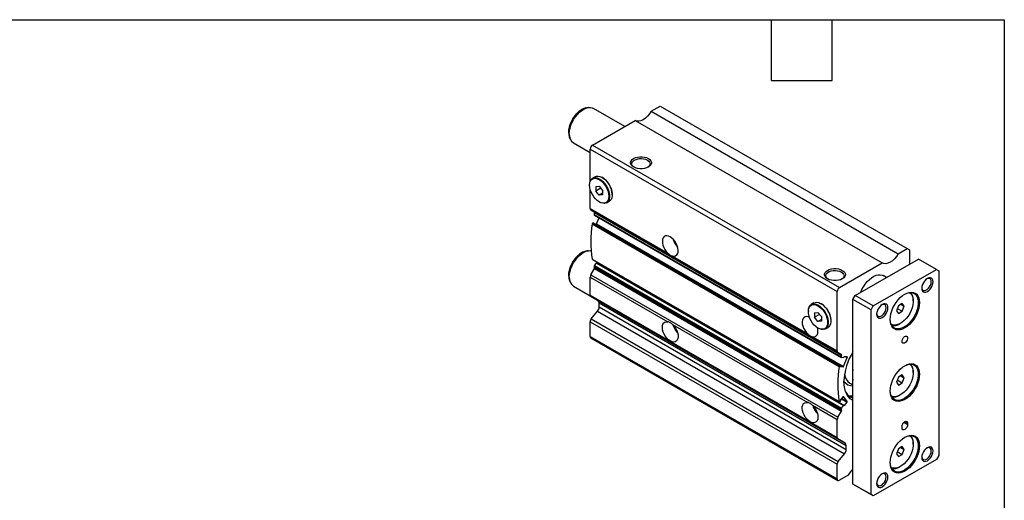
# Model space of a CAD drawing. Header units: millimetres. Extents: x 32 to 1365, y 32 to 1048.
# Tile 5 of 5: x 748 to 1365, y 746 to 1048. Entities that reach past the tile are written whole.
import ezdxf

# ---------------------------------------------------------------- set-up
doc = ezdxf.new("R2010")
doc.units = ezdxf.units.MM
doc.header["$LTSCALE"] = 5
doc.linetypes.add('SLD-Solid', pattern=[0])
doc.layers.add('TEXT', color=140, linetype='SLD-Solid', lineweight=25)

msp = doc.modelspace()

# ---------------------------------------------------------------- linework, layer by layer
for p, q in [((1102.941, 992.38), (1103.447, 992.471)), ((1104.513, 992.616), (1103.447, 992.471)), ((1127.294, 980.723), (1107.609, 992.086)), ((1143.886, 990.301), (1149.443, 993.509)), ((1143.886, 990.301), (1298.742, 900.904)), ((1149.443, 993.509), (1304.3, 904.113)), ((1107.017, 969.017), (1133.787, 984.471)), ((1133.787, 984.471), (1288.644, 895.074)), ((1092.696, 973.847), (1092.642, 973.985)), ((1092.696, 973.847), (1093.103, 972.852)), ((1095.11, 970.435), (1105.603, 964.378)), ((1105.603, 966.567), (1260.459, 877.171)), ((1105.603, 946.457), (1105.603, 966.567)), ((1107.017, 969.017), (1261.873, 879.62)), ((1108.744, 949.206), (1107.047, 948.226)), ((1113.382, 948.645), (1113.17, 948.767)), ((1105.214, 944.174), (1105.214, 943.929)), ((1105.603, 929.275), (1105.603, 941.241)), ((1109.138, 943.078), (1111.259, 943.268)), ((1109.138, 943.078), (1109.138, 940.249)), ((1112.244, 942.043), (1109.138, 940.249)), ((1111.259, 937.611), (1109.138, 940.249)), ((1111.259, 943.268), (1113.381, 940.629)), ((1113.381, 938.835), (1111.259, 937.611)), ((1113.381, 940.629), (1113.381, 937.8)), ((1111.258, 933.458), (1111.471, 933.336)), ((1113.381, 937.8), (1111.259, 937.611)), ((1115.896, 932.897), (1117.593, 933.877)), ((1119.427, 937.929), (1119.427, 938.174)), ((1105.603, 929.275), (1154.309, 901.157)), ((1106.017, 928.359), (1260.873, 838.962)), ((1108.267, 927.06), (1106.017, 928.359)), ((1108.267, 927.06), (1263.124, 837.663)), ((1108.353, 926.693), (1263.21, 837.296)), ((1107.439, 920.176), (1262.296, 830.779)), ((1107.439, 920.176), (1107.596, 920.162)), ((1107.596, 920.162), (1262.453, 830.765)), ((1262.497, 830.751), (1107.64, 920.148)), ((1108.077, 925.529), (1262.933, 836.132)), ((1108.165, 925.171), (1263.021, 835.775)), ((1109.673, 919.552), (1111.178, 923.432)), ((1106.916, 919.602), (1261.773, 830.205)), ((1109.069, 919.323), (1109.383, 919.295)), ((1109.383, 919.295), (1264.239, 829.898)), ((1109.673, 919.552), (1264.529, 830.155)), ((1102.941, 902.561), (1103.447, 902.651)), ((1104.513, 902.797), (1103.447, 902.651)), ((1298.742, 900.904), (1304.3, 904.113)), ((1304.3, 904.113), (1305.714, 903.296)), ((1305.714, 903.296), (1305.714, 894.315)), ((1106.916, 897.468), (1261.773, 808.072)), ((1107.013, 897.317), (1261.869, 807.92)), ((1264.601, 805.714), (1109.745, 895.111)), ((1110.121, 895.082), (1110.363, 895.383)), ((1157.306, 899.427), (1241.99, 850.54)), ((1271.773, 874.722), (1311.371, 897.581)), ((1322.684, 891.05), (1311.371, 897.581)), ((1106.017, 887.672), (1108.267, 891.57)), ((1108.077, 892.881), (1262.933, 803.484)), ((1108.238, 893.447), (1109.489, 895.002)), ((1108.238, 893.447), (1263.094, 804.051)), ((1108.267, 891.57), (1263.124, 802.174)), ((1108.353, 892.036), (1263.21, 802.639)), ((1109.489, 895.002), (1264.345, 805.606)), ((1110.121, 895.082), (1264.977, 805.686)), ((1261.873, 879.62), (1288.644, 895.074)), ((1283.086, 868.19), (1322.684, 891.05)), ((1322.684, 891.05), (1324.099, 890.233)), ((1324.099, 890.233), (1324.099, 774.284)), ((1092.696, 884.028), (1092.642, 884.166)), ((1092.696, 884.028), (1093.103, 883.032)), ((1105.603, 886.278), (1154.309, 858.161)), ((1105.603, 874.975), (1105.603, 886.278)), ((1106.017, 887.672), (1260.873, 798.276)), ((1291.343, 886.019), (1289.336, 887.178)), ((1095.11, 880.615), (1105.668, 874.521)), ((1260.459, 839.878), (1260.459, 877.171)), ((1105.603, 874.975), (1260.459, 785.578)), ((1106.017, 874.059), (1260.873, 784.662)), ((1110.638, 871.39), (1106.017, 874.059)), ((1110.638, 871.39), (1265.495, 781.994)), ((1270.358, 872.272), (1271.773, 874.722)), ((1281.672, 865.741), (1270.358, 872.272)), ((1270.358, 756.323), (1270.358, 872.272)), ((1283.086, 868.19), (1271.773, 874.722)), ((1308.189, 871.25), (1308.189, 871.658)), ((1106.31, 859.975), (1110.199, 864.813)), ((1110.199, 864.813), (1265.055, 775.416)), ((1111.259, 870.017), (1266.116, 780.62)), ((1111.259, 867.547), (1111.259, 870.017)), ((1111.259, 867.547), (1266.116, 778.15)), ((1242.392, 864.983), (1242.392, 864.738)), ((1245.923, 870.014), (1244.226, 869.035)), ((1250.56, 869.453), (1250.348, 869.575)), ((1281.672, 865.741), (1283.086, 868.19)), ((1281.672, 749.792), (1281.672, 865.741)), ((1298.832, 868.298), (1297.607, 865.141)), ((1297.607, 865.141), (1298.832, 863.399)), ((1298.176, 866.606), (1301.282, 864.813)), ((1301.282, 869.712), (1298.832, 868.298)), ((1298.832, 863.399), (1301.282, 864.813)), ((1300.385, 869.194), (1302.506, 867.969)), ((1302.506, 867.969), (1301.282, 869.712)), ((1301.282, 864.813), (1302.506, 867.969)), ((1105.603, 858.153), (1260.459, 768.756)), ((1105.603, 848.986), (1105.603, 858.153)), ((1106.31, 859.975), (1261.166, 770.579)), ((1246.317, 863.886), (1248.438, 864.076)), ((1246.317, 863.886), (1246.317, 861.058)), ((1249.423, 862.851), (1246.317, 861.058)), ((1248.438, 858.419), (1246.317, 861.058)), ((1248.438, 864.076), (1250.559, 861.437)), ((1250.559, 859.644), (1248.438, 858.419)), ((1250.559, 858.609), (1248.438, 858.419)), ((1250.559, 861.437), (1250.559, 858.609)), ((1256.605, 858.737), (1256.605, 858.982)), ((1157.306, 856.431), (1241.99, 807.543)), ((1248.437, 854.267), (1248.649, 854.144)), ((1253.075, 853.705), (1254.772, 854.685)), ((1299.705, 856.962), (1300.058, 857.166)), ((1105.603, 848.986), (1260.459, 759.589)), ((1106.017, 848.07), (1260.873, 758.673)), ((1244.987, 848.81), (1260.459, 839.878)), ((1263.124, 837.663), (1260.873, 838.962)), ((1264.345, 835.641), (1263.094, 835.752)), ((1264.529, 830.155), (1266.739, 835.85)), ((1264.687, 836.034), (1264.635, 835.898)), ((1266.661, 836.14), (1264.977, 836.291)), ((1266.159, 836.185), (1266.739, 835.85)), ((1262.296, 830.779), (1262.453, 830.765)), ((1262.531, 830.475), (1262.478, 830.339)), ((1262.478, 830.094), (1262.555, 830.049)), ((1262.555, 830.049), (1264.239, 829.898)), ((1298.832, 823.388), (1297.607, 820.231)), ((1298.176, 821.696), (1301.282, 819.903)), ((1301.282, 824.802), (1298.832, 823.388)), ((1300.385, 824.284), (1302.506, 823.06)), ((1302.506, 823.06), (1301.282, 824.802)), ((1301.282, 819.903), (1302.506, 823.06)), ((1308.189, 826.34), (1308.189, 826.748)), ((1268.503, 819.654), (1270.358, 818.583)), ((1297.607, 820.231), (1298.832, 818.489)), ((1298.832, 818.489), (1301.282, 819.903)), ((1262.478, 808.752), (1262.531, 808.676)), ((1264.239, 811.226), (1262.555, 809.131)), ((1263.115, 809.827), (1266.661, 807.78)), ((1263.348, 810.117), (1266.739, 808.16)), ((1264.451, 811.348), (1264.529, 811.303)), ((1266.739, 808.16), (1264.529, 811.303)), ((1299.705, 812.052), (1300.058, 812.256)), ((1244.987, 805.814), (1260.459, 796.882)), ((1262.453, 808.297), (1262.296, 808.102)), ((1263.094, 804.051), (1264.345, 805.606)), ((1264.635, 805.683), (1264.687, 805.608)), ((1264.977, 805.686), (1266.661, 807.78)), ((1260.459, 785.578), (1260.459, 796.882)), ((1260.873, 798.276), (1263.124, 802.174)), ((1301.118, 791.638), (1301.118, 792.455)), ((1301.484, 793.911), (1301.458, 793.855)), ((1302.284, 795.047), (1304.653, 793.679)), ((1302.885, 795.516), (1304.653, 794.496)), ((1304.653, 794.496), (1304.653, 793.679)), ((1265.495, 781.994), (1260.873, 784.662)), ((1266.116, 778.15), (1266.116, 780.62)), ((1298.832, 778.478), (1297.607, 775.322)), ((1301.282, 779.892), (1298.832, 778.478)), ((1300.385, 779.375), (1302.506, 778.15)), ((1302.506, 778.15), (1301.282, 779.892)), ((1301.282, 774.993), (1302.506, 778.15)), ((1308.189, 781.43), (1308.189, 781.838)), ((1261.166, 770.579), (1265.055, 775.416)), ((1322.684, 771.835), (1283.086, 748.975)), ((1297.607, 775.322), (1298.832, 773.579)), ((1298.176, 776.786), (1301.282, 774.993)), ((1298.832, 773.579), (1301.282, 774.993)), ((1324.099, 774.284), (1322.684, 771.835)), ((1260.459, 759.589), (1260.459, 768.756)), ((1299.705, 767.142), (1300.058, 767.346)), ((1267.43, 761.98), (1261.873, 758.772)), ((1281.672, 749.792), (1270.358, 756.323)), ((1271.773, 755.507), (1270.358, 756.323)), ((1283.086, 748.975), (1271.773, 755.507)), ((1283.086, 748.975), (1281.672, 749.792))]:
    msp.add_line(p, q)
at = {"flags": 128}
for points in [[(1092.148, 976.963), (1092.261, 978.611), (1092.599, 980.346), (1093.151, 982.12), (1093.904, 983.884), (1094.835, 985.59), (1095.921, 987.193), (1097.131, 988.647), (1098.432, 989.914), (1099.788, 990.958), (1101.164, 991.752), (1102.521, 992.274), (1102.941, 992.38)], [(1092.521, 976.158), (1092.636, 977.861), (1092.976, 979.653), (1093.534, 981.486), (1094.294, 983.313), (1095.237, 985.087), (1096.339, 986.762), (1097.571, 988.294), (1098.901, 989.645), (1100.295, 990.778), (1101.716, 991.665), (1103.128, 992.282), (1104.494, 992.613), (1105.779, 992.651), (1106.95, 992.394), (1107.609, 992.086)], [(1143.886, 990.301), (1142.809, 988.64), (1141.575, 987.155), (1140.233, 985.904), (1138.837, 984.937), (1137.44, 984.291), (1136.098, 983.993), (1134.864, 984.054), (1133.887, 984.413)], [(1132.771, 955.31), (1131.852, 955.975), (1131.213, 956.741), (1130.885, 957.57), (1130.885, 958.421), (1131.213, 959.25), (1131.852, 960.016), (1132.771, 960.681), (1133.922, 961.211), (1135.25, 961.58), (1136.686, 961.769), (1138.159, 961.769), (1139.595, 961.58), (1140.922, 961.211), (1142.074, 960.681), (1142.993, 960.016), (1143.632, 959.25), (1143.96, 958.421), (1143.96, 957.57), (1143.632, 956.741), (1142.993, 955.975), (1142.074, 955.31), (1140.922, 954.78), (1139.595, 954.411), (1138.159, 954.222), (1136.686, 954.222), (1135.25, 954.411), (1133.922, 954.78), (1132.771, 955.31)], [(1133.094, 955.136), (1132.525, 955.587), (1131.959, 956.314), (1131.71, 957.097), (1131.794, 957.892), (1132.204, 958.652), (1132.918, 959.334), (1133.893, 959.897), (1135.074, 960.309), (1136.391, 960.546), (1137.768, 960.594), (1139.125, 960.45), (1140.383, 960.124), (1141.469, 959.632), (1142.32, 959.006), (1142.886, 958.279), (1143.134, 957.496), (1143.051, 956.701), (1142.641, 955.941), (1141.927, 955.259), (1141.751, 955.136)], [(1105.214, 944.174), (1105.327, 945.476), (1105.662, 946.601), (1106.207, 947.508), (1106.943, 948.163), (1107.842, 948.544), (1108.872, 948.636), (1109.996, 948.436), (1111.174, 947.952), (1112.362, 947.2), (1113.518, 946.209), (1114.601, 945.013), (1115.57, 943.657), (1116.391, 942.189), (1117.034, 940.662), (1117.476, 939.131), (1117.701, 937.652), (1117.701, 936.278), (1117.476, 935.059), (1117.034, 934.039), (1116.391, 933.255), (1115.57, 932.734), (1114.601, 932.497), (1113.518, 932.551), (1112.362, 932.895), (1111.471, 933.336)], [(1105.214, 943.929), (1105.33, 945.224), (1105.674, 946.335), (1106.233, 947.22), (1106.984, 947.844), (1107.901, 948.183), (1108.946, 948.225), (1110.08, 947.967), (1111.259, 947.421), (1112.439, 946.605), (1113.573, 945.553), (1114.618, 944.305), (1115.534, 942.908), (1116.286, 941.416), (1116.845, 939.886), (1117.189, 938.378), (1117.305, 936.949), (1117.189, 935.654), (1116.845, 934.543), (1116.286, 933.658), (1115.534, 933.035), (1114.618, 932.695), (1113.573, 932.653), (1112.439, 932.911), (1111.259, 933.458), (1110.08, 934.273), (1108.946, 935.325), (1107.901, 936.573), (1106.984, 937.97), (1106.233, 939.462), (1105.674, 940.992), (1105.33, 942.5), (1105.214, 943.929)], [(1108.744, 949.206), (1109.539, 949.523), (1110.569, 949.615), (1111.693, 949.416), (1112.871, 948.931), (1114.059, 948.18), (1115.215, 947.189), (1116.298, 945.993), (1117.267, 944.637), (1118.088, 943.169), (1118.731, 941.642), (1119.173, 940.111), (1119.398, 938.632), (1119.398, 937.258), (1119.173, 936.039), (1118.731, 935.019), (1118.088, 934.235), (1117.593, 933.877)], [(1107.596, 920.162), (1107.63, 920.153), (1107.64, 920.148)], [(1157.306, 899.427), (1158.29, 899.362), (1159.158, 899.598), (1159.866, 900.126), (1160.383, 900.919), (1160.683, 901.94), (1160.752, 903.141), (1160.587, 904.465), (1160.196, 905.85), (1159.597, 907.229), (1158.818, 908.538), (1157.898, 909.714), (1156.878, 910.702), (1155.807, 911.456), (1154.737, 911.938), (1153.717, 912.128), (1152.796, 912.015), (1152.018, 911.605), (1151.419, 910.917), (1151.027, 909.984), (1150.862, 908.85), (1150.932, 907.569), (1151.231, 906.202), (1151.748, 904.812), (1152.457, 903.467), (1153.324, 902.229), (1154.309, 901.157)], [(1092.148, 887.143), (1092.261, 888.792), (1092.599, 890.527), (1093.151, 892.3), (1093.904, 894.064), (1094.835, 895.771), (1095.921, 897.373), (1097.131, 898.827), (1098.432, 900.094), (1099.788, 901.139), (1101.164, 901.933), (1102.521, 902.455), (1102.941, 902.561)], [(1092.521, 886.339), (1092.636, 888.042), (1092.976, 889.833), (1093.534, 891.666), (1094.294, 893.494), (1095.237, 895.268), (1096.339, 896.943), (1097.571, 898.475), (1098.901, 899.825), (1100.295, 900.958), (1101.716, 901.845), (1103.128, 902.462), (1104.494, 902.794), (1105.779, 902.832), (1106.173, 902.78)], [(1109.489, 895.002), (1109.526, 895.044), (1109.567, 895.078), (1109.609, 895.104), (1109.65, 895.12), (1109.688, 895.125), (1109.724, 895.12), (1109.745, 895.111)], [(1298.742, 900.904), (1297.665, 899.243), (1296.431, 897.758), (1295.09, 896.507), (1293.693, 895.54), (1292.296, 894.895), (1290.955, 894.597), (1289.721, 894.657), (1288.644, 895.074)], [(1254.393, 885.099), (1253.475, 885.764), (1252.835, 886.53), (1252.508, 887.359), (1252.508, 888.21), (1252.835, 889.039), (1253.475, 889.805), (1254.393, 890.47), (1255.545, 891), (1256.872, 891.369), (1258.308, 891.558), (1259.781, 891.558), (1261.218, 891.369), (1262.545, 891), (1263.696, 890.47), (1264.615, 889.805), (1265.254, 889.039), (1265.582, 888.21), (1265.582, 887.359), (1265.254, 886.53), (1264.615, 885.764), (1263.696, 885.099), (1262.545, 884.569), (1261.218, 884.2), (1259.781, 884.011), (1258.308, 884.011), (1256.872, 884.2), (1255.545, 884.569), (1254.393, 885.099)], [(1254.716, 884.925), (1254.148, 885.376), (1253.581, 886.103), (1253.333, 886.886), (1253.416, 887.681), (1253.826, 888.441), (1254.54, 889.123), (1255.516, 889.686), (1256.696, 890.098), (1258.013, 890.335), (1259.39, 890.383), (1260.747, 890.239), (1262.005, 889.913), (1263.091, 889.421), (1263.942, 888.794), (1264.508, 888.068), (1264.757, 887.285), (1264.674, 886.49), (1264.263, 885.73), (1263.549, 885.048), (1263.373, 884.925)], [(1275.333, 876.777), (1276.02, 878.405), (1276.964, 880.179), (1278.065, 881.854), (1279.297, 883.386), (1280.627, 884.736), (1282.021, 885.869), (1283.442, 886.756), (1284.854, 887.373), (1286.221, 887.705), (1287.506, 887.743), (1288.676, 887.485), (1289.336, 887.178)], [(1320.563, 883.293), (1320.443, 884.28), (1320.089, 885.061), (1319.528, 885.582), (1318.795, 885.808), (1317.943, 885.724), (1317.028, 885.335), (1316.112, 884.667), (1315.26, 883.767), (1314.528, 882.696), (1313.966, 881.526), (1313.612, 880.337), (1313.492, 879.211), (1313.612, 878.224), (1313.966, 877.443), (1314.528, 876.922), (1315.26, 876.696), (1316.112, 876.78), (1317.028, 877.169), (1317.943, 877.837), (1318.795, 878.737), (1319.528, 879.808), (1320.089, 880.978), (1320.443, 882.167), (1320.563, 883.293)], [(1313.505, 879.564), (1313.612, 878.98), (1313.962, 878.296), (1314.514, 877.879), (1315.223, 877.763), (1316.032, 877.955), (1316.875, 878.442), (1317.684, 879.183), (1318.393, 880.118), (1318.945, 881.173), (1319.295, 882.26), (1319.415, 883.293)], [(1319.415, 883.293), (1319.295, 884.187), (1318.945, 884.87), (1318.393, 885.287), (1317.684, 885.404), (1316.875, 885.212), (1316.727, 885.146)], [(1293.693, 859.616), (1293.806, 861.342), (1294.143, 863.156), (1294.695, 865.013), (1295.449, 866.869), (1296.385, 868.676), (1297.482, 870.391), (1298.712, 871.971), (1300.045, 873.378), (1301.447, 874.577), (1302.885, 875.537), (1304.323, 876.237), (1305.726, 876.658), (1307.059, 876.79), (1308.289, 876.629), (1309.385, 876.181), (1310.322, 875.455), (1311.076, 874.47), (1311.628, 873.25), (1311.965, 871.824), (1312.078, 870.229), (1311.965, 868.503), (1311.628, 866.689), (1311.076, 864.832), (1310.322, 862.976), (1309.385, 861.169), (1308.289, 859.454), (1307.059, 857.874), (1305.726, 856.467), (1304.323, 855.268), (1302.885, 854.307), (1301.447, 853.608), (1300.045, 853.187), (1298.712, 853.055), (1297.482, 853.216), (1296.385, 853.664), (1295.449, 854.39), (1294.695, 855.375), (1294.143, 856.595), (1293.806, 858.021), (1293.693, 859.616)], [(1245.923, 870.014), (1246.717, 870.332), (1247.748, 870.424), (1248.872, 870.224), (1250.05, 869.74), (1251.238, 868.988), (1252.394, 867.997), (1253.476, 866.802), (1254.445, 865.445), (1255.266, 863.977), (1255.91, 862.45), (1256.352, 860.919), (1256.577, 859.44), (1256.577, 858.067), (1256.352, 856.847), (1255.91, 855.827), (1255.266, 855.043), (1254.772, 854.685)], [(1302.705, 875.432), (1302.888, 875.53), (1304.3, 876.148), (1305.666, 876.479), (1306.951, 876.517), (1308.122, 876.26), (1309.148, 875.714), (1310.002, 874.894), (1310.663, 873.821), (1311.114, 872.523), (1311.342, 871.034), (1311.342, 869.391), (1311.114, 867.638), (1310.663, 865.82), (1310.002, 863.984), (1309.148, 862.178), (1308.122, 860.447), (1306.951, 858.838), (1305.666, 857.392), (1304.3, 856.147), (1302.888, 855.133), (1301.466, 854.379), (1300.073, 853.903), (1298.743, 853.718), (1297.511, 853.828), (1296.409, 854.231), (1295.466, 854.916), (1294.705, 855.865), (1294.148, 857.054), (1293.807, 858.453), (1293.695, 859.823)], [(1305.831, 876.5), (1305.928, 876.442), (1306.794, 875.703), (1307.467, 874.701), (1307.926, 873.464), (1308.159, 872.029), (1308.159, 870.436), (1307.926, 868.732), (1307.467, 866.965), (1306.794, 865.186), (1305.928, 863.447), (1304.892, 861.797), (1303.718, 860.284), (1302.438, 858.951), (1301.09, 857.837), (1299.712, 856.974), (1298.344, 856.387), (1297.025, 856.092), (1295.793, 856.098), (1294.685, 856.405), (1294.333, 856.581)], [(1242.392, 864.983), (1242.505, 866.285), (1242.841, 867.41), (1243.386, 868.316), (1244.121, 868.971), (1245.02, 869.352), (1246.051, 869.444), (1247.175, 869.244), (1248.353, 868.76), (1249.541, 868.009), (1250.697, 867.017), (1251.779, 865.822), (1252.748, 864.466), (1253.569, 862.997), (1254.213, 861.47), (1254.655, 859.94), (1254.88, 858.461), (1254.88, 857.087), (1254.655, 855.868), (1254.213, 854.848), (1253.569, 854.063), (1252.748, 853.543), (1251.779, 853.305), (1250.697, 853.359), (1249.541, 853.703), (1248.649, 854.144)], [(1242.392, 864.738), (1242.509, 866.033), (1242.853, 867.144), (1243.411, 868.028), (1244.163, 868.652), (1245.079, 868.991), (1246.125, 869.033), (1247.259, 868.776), (1248.438, 868.229), (1249.618, 867.414), (1250.752, 866.362), (1251.797, 865.113), (1252.713, 863.716), (1253.465, 862.224), (1254.024, 860.695), (1254.368, 859.186), (1254.484, 857.757), (1254.368, 856.462), (1254.024, 855.351), (1253.465, 854.467), (1252.713, 853.843), (1251.797, 853.504), (1250.752, 853.462), (1249.618, 853.719), (1248.438, 854.266), (1247.259, 855.081), (1246.125, 856.133), (1245.079, 857.382), (1244.163, 858.779), (1243.411, 860.271), (1242.853, 861.8), (1242.509, 863.309), (1242.392, 864.738)], [(1292.279, 866.965), (1292.158, 867.952), (1291.805, 868.733), (1291.243, 869.254), (1290.511, 869.48), (1289.658, 869.396), (1288.743, 869.006), (1287.828, 868.339), (1286.975, 867.439), (1286.243, 866.367), (1285.681, 865.198), (1285.328, 864.009), (1285.208, 862.883), (1285.328, 861.896), (1285.681, 861.115), (1286.243, 860.594), (1286.975, 860.368), (1287.828, 860.452), (1288.743, 860.841), (1289.658, 861.508), (1290.511, 862.409), (1291.243, 863.48), (1291.805, 864.65), (1292.158, 865.839), (1292.279, 866.965)], [(1285.22, 863.236), (1285.328, 862.651), (1285.678, 861.968), (1286.23, 861.551), (1286.939, 861.434), (1287.748, 861.627), (1288.591, 862.114), (1289.399, 862.855), (1290.108, 863.79), (1290.66, 864.845), (1291.01, 865.932), (1291.13, 866.965)], [(1291.13, 866.965), (1291.01, 867.859), (1290.66, 868.542), (1290.108, 868.959), (1289.399, 869.076), (1288.591, 868.883), (1288.443, 868.818)], [(1157.306, 856.431), (1158.29, 855.359), (1159.158, 854.121), (1159.866, 852.776), (1160.383, 851.386), (1160.683, 850.019), (1160.752, 848.738), (1160.587, 847.604), (1160.196, 846.671), (1159.597, 845.984), (1158.818, 845.573), (1157.898, 845.46), (1156.878, 845.65), (1155.807, 846.132), (1154.737, 846.886), (1153.717, 847.874), (1152.796, 849.05), (1152.018, 850.359), (1151.419, 851.738), (1151.027, 853.123), (1150.862, 854.447), (1150.932, 855.648), (1151.231, 856.669), (1151.748, 857.462), (1152.457, 857.99), (1153.324, 858.226), (1154.309, 858.161)], [(1243.103, 861.044), (1242.418, 861.321), (1241.398, 861.51), (1240.477, 861.397), (1239.699, 860.987), (1239.1, 860.299), (1238.709, 859.367), (1238.544, 858.233), (1238.613, 856.952), (1238.913, 855.584), (1239.429, 854.195), (1240.138, 852.85), (1241.005, 851.612), (1241.99, 850.54)], [(1244.987, 848.81), (1245.972, 848.745), (1246.839, 848.981), (1247.548, 849.508), (1248.064, 850.301), (1248.364, 851.323), (1248.433, 852.524), (1248.268, 853.848), (1248.129, 854.434)], [(1301.118, 845.938), (1301.237, 846.744), (1301.579, 847.58), (1302.097, 848.331), (1302.722, 848.897), (1303.369, 849.201), (1303.951, 849.203), (1304.388, 848.901), (1304.623, 848.337), (1304.623, 847.587), (1304.388, 846.752), (1303.951, 845.944), (1303.369, 845.274), (1302.722, 844.832), (1302.097, 844.676), (1301.579, 844.829), (1301.237, 845.27), (1301.118, 845.938)], [(1263.094, 835.752), (1263.046, 835.763), (1263.003, 835.786), (1262.968, 835.822), (1262.942, 835.868), (1262.925, 835.924), (1262.918, 835.988), (1262.921, 836.058), (1262.933, 836.132)], [(1266.661, 836.14), (1266.695, 836.132), (1266.723, 836.113), (1266.745, 836.085), (1266.76, 836.049), (1266.767, 836.005), (1266.765, 835.956), (1266.756, 835.904), (1266.739, 835.85)], [(1262.555, 830.049), (1262.521, 830.057), (1262.493, 830.076), (1262.471, 830.104), (1262.456, 830.14), (1262.45, 830.184), (1262.451, 830.233), (1262.46, 830.285), (1262.478, 830.339)], [(1262.453, 830.765), (1262.487, 830.757), (1262.515, 830.738), (1262.537, 830.71), (1262.552, 830.673), (1262.558, 830.63), (1262.557, 830.581), (1262.548, 830.529), (1262.531, 830.475)], [(1293.693, 814.706), (1293.806, 816.432), (1294.143, 818.246), (1294.695, 820.104), (1295.449, 821.959), (1296.385, 823.766), (1297.482, 825.481), (1298.712, 827.062), (1300.045, 828.468), (1301.447, 829.667), (1302.885, 830.628), (1304.323, 831.327), (1305.726, 831.748), (1307.059, 831.88), (1308.289, 831.72), (1309.385, 831.271), (1310.322, 830.545), (1311.076, 829.56), (1311.628, 828.34), (1311.965, 826.915), (1312.078, 825.319), (1311.965, 823.593), (1311.628, 821.779), (1311.076, 819.922), (1310.322, 818.066), (1309.385, 816.259), (1308.289, 814.544), (1307.059, 812.964), (1305.726, 811.557), (1304.323, 810.358), (1302.885, 809.398), (1301.447, 808.698), (1300.045, 808.277), (1298.712, 808.145), (1297.482, 808.306), (1296.385, 808.754), (1295.449, 809.48), (1294.695, 810.465), (1294.143, 811.686), (1293.806, 813.111), (1293.693, 814.706)], [(1302.705, 830.522), (1302.888, 830.621), (1304.3, 831.238), (1305.666, 831.57), (1306.951, 831.607), (1308.122, 831.35), (1309.148, 830.804), (1310.002, 829.985), (1310.663, 828.912), (1311.114, 827.614), (1311.342, 826.124), (1311.342, 824.481), (1311.114, 822.728), (1310.663, 820.91), (1310.002, 819.074), (1309.148, 817.268), (1308.122, 815.538), (1306.951, 813.929), (1305.666, 812.483), (1304.3, 811.237), (1302.888, 810.224), (1301.466, 809.469), (1300.073, 808.993), (1298.743, 808.808), (1297.511, 808.918), (1296.409, 809.321), (1295.466, 810.006), (1294.705, 810.955), (1294.148, 812.145), (1293.807, 813.543), (1293.695, 814.913)], [(1305.831, 831.59), (1305.928, 831.532), (1306.794, 830.793), (1307.467, 829.791), (1307.926, 828.554), (1308.159, 827.119), (1308.159, 825.527), (1307.926, 823.822), (1307.467, 822.055), (1306.794, 820.277), (1305.928, 818.537), (1304.892, 816.887), (1303.718, 815.374), (1302.438, 814.041), (1301.09, 812.928), (1299.712, 812.064), (1298.344, 811.477), (1297.025, 811.182), (1295.793, 811.188), (1294.685, 811.495), (1294.333, 811.672)], [(1270.358, 808.775), (1270.086, 808.926), (1268.713, 809.908), (1267.52, 811.161), (1266.522, 812.669), (1265.733, 814.413), (1265.163, 816.371), (1264.817, 818.519), (1264.702, 820.829)], [(1264.239, 811.226), (1264.277, 811.268), (1264.318, 811.302), (1264.359, 811.327), (1264.4, 811.343), (1264.439, 811.349), (1264.474, 811.344), (1264.505, 811.329), (1264.529, 811.303)], [(1270.358, 810.723), (1269.201, 810.998), (1268.28, 811.346)], [(1244.987, 805.814), (1245.972, 804.742), (1246.839, 803.504), (1247.548, 802.158), (1248.064, 800.769), (1248.364, 799.401), (1248.433, 798.121), (1248.268, 796.987), (1247.877, 796.054), (1247.278, 795.366), (1246.5, 794.956), (1245.579, 794.843), (1244.559, 795.032), (1243.488, 795.515), (1242.418, 796.268), (1241.398, 797.257), (1240.477, 798.433), (1239.699, 799.742), (1239.1, 801.121), (1238.709, 802.506), (1238.544, 803.83), (1238.613, 805.031), (1238.913, 806.052), (1239.429, 806.845), (1240.138, 807.372), (1241.005, 807.609), (1241.99, 807.543)], [(1262.296, 808.102), (1262.219, 808.019), (1262.137, 807.956), (1262.054, 807.914), (1261.974, 807.897), (1261.902, 807.906), (1261.843, 807.939), (1261.799, 807.995), (1261.773, 808.072)], [(1264.345, 805.606), (1264.383, 805.647), (1264.423, 805.682), (1264.465, 805.707), (1264.506, 805.723), (1264.545, 805.729), (1264.58, 805.724), (1264.61, 805.708), (1264.635, 805.683)], [(1264.977, 805.686), (1264.939, 805.644), (1264.899, 805.61), (1264.857, 805.584), (1264.816, 805.568), (1264.777, 805.563), (1264.742, 805.568), (1264.712, 805.583), (1264.687, 805.608)], [(1301.118, 792.455), (1301.252, 793.313), (1301.635, 794.197), (1302.209, 794.971), (1302.885, 795.516), (1303.562, 795.752), (1304.135, 795.64), (1304.519, 795.199), (1304.653, 794.496)], [(1304.653, 793.679), (1304.519, 792.82), (1304.135, 791.937), (1303.562, 791.163), (1302.885, 790.617), (1302.209, 790.382), (1301.635, 790.493), (1301.252, 790.935), (1301.118, 791.638)], [(1293.693, 769.796), (1293.806, 771.522), (1294.143, 773.336), (1294.695, 775.194), (1295.449, 777.049), (1296.385, 778.857), (1297.482, 780.571), (1298.712, 782.152), (1300.045, 783.559), (1301.447, 784.757), (1302.885, 785.718), (1304.323, 786.417), (1305.726, 786.838), (1307.059, 786.97), (1308.289, 786.81), (1309.385, 786.361), (1310.322, 785.635), (1311.076, 784.65), (1311.628, 783.43), (1311.965, 782.005), (1312.078, 780.41), (1311.965, 778.684), (1311.628, 776.87), (1311.076, 775.012), (1310.322, 773.157), (1309.385, 771.349), (1308.289, 769.634), (1307.059, 768.054), (1305.726, 766.647), (1304.323, 765.449), (1302.885, 764.488), (1301.447, 763.788), (1300.045, 763.368), (1298.712, 763.236), (1297.482, 763.396), (1296.385, 763.845), (1295.449, 764.57), (1294.695, 765.556), (1294.143, 766.776), (1293.806, 768.201), (1293.693, 769.796)], [(1302.705, 785.612), (1302.888, 785.711), (1304.3, 786.328), (1305.666, 786.66), (1306.951, 786.698), (1308.122, 786.44), (1309.148, 785.895), (1310.002, 785.075), (1310.663, 784.002), (1311.114, 782.704), (1311.342, 781.214), (1311.342, 779.572), (1311.114, 777.819), (1310.663, 776.001), (1310.002, 774.164), (1309.148, 772.358), (1308.122, 770.628), (1306.951, 769.019), (1305.666, 767.573), (1304.3, 766.327), (1302.888, 765.314), (1301.466, 764.56), (1300.073, 764.084), (1298.743, 763.898), (1297.511, 764.008), (1296.409, 764.411), (1295.466, 765.096), (1294.705, 766.046), (1294.148, 767.235), (1293.807, 768.633), (1293.695, 770.003)], [(1305.831, 786.681), (1305.928, 786.622), (1306.794, 785.883), (1307.467, 784.881), (1307.926, 783.645), (1308.159, 782.21), (1308.159, 780.617), (1307.926, 778.912), (1307.467, 777.146), (1306.794, 775.367), (1305.928, 773.627), (1304.892, 771.977), (1303.718, 770.464), (1302.438, 769.132), (1301.09, 768.018), (1299.712, 767.155), (1298.344, 766.567), (1297.025, 766.272), (1295.793, 766.278), (1294.685, 766.585), (1294.333, 766.762)], [(1320.563, 777.143), (1320.443, 778.13), (1320.089, 778.911), (1319.528, 779.432), (1318.795, 779.658), (1317.943, 779.573), (1317.028, 779.184), (1316.112, 778.517), (1315.26, 777.617), (1314.528, 776.545), (1313.966, 775.375), (1313.612, 774.187), (1313.492, 773.061), (1313.612, 772.073), (1313.966, 771.293), (1314.528, 770.771), (1315.26, 770.545), (1316.112, 770.63), (1317.028, 771.019), (1317.943, 771.686), (1318.795, 772.586), (1319.528, 773.658), (1320.089, 774.828), (1320.443, 776.016), (1320.563, 777.143)], [(1319.415, 777.143), (1319.295, 778.037), (1318.945, 778.72), (1318.393, 779.137), (1317.684, 779.254), (1316.875, 779.061), (1316.727, 778.996)], [(1313.505, 773.414), (1313.612, 772.829), (1313.962, 772.146), (1314.514, 771.729), (1315.223, 771.612), (1316.032, 771.805), (1316.875, 772.291), (1317.684, 773.033), (1318.393, 773.968), (1318.945, 775.022), (1319.295, 776.11), (1319.415, 777.143)], [(1292.279, 760.814), (1292.158, 761.802), (1291.805, 762.582), (1291.243, 763.104), (1290.511, 763.33), (1289.658, 763.245), (1288.743, 762.856), (1287.828, 762.189), (1286.975, 761.289), (1286.243, 760.217), (1285.681, 759.047), (1285.328, 757.859), (1285.208, 756.732), (1285.328, 755.745), (1285.681, 754.965), (1286.243, 754.443), (1286.975, 754.217), (1287.828, 754.302), (1288.743, 754.691), (1289.658, 755.358), (1290.511, 756.258), (1291.243, 757.33), (1291.805, 758.5), (1292.158, 759.688), (1292.279, 760.814)], [(1285.22, 757.086), (1285.328, 756.501), (1285.678, 755.818), (1286.23, 755.401), (1286.939, 755.284), (1287.748, 755.477), (1288.591, 755.963), (1289.399, 756.704), (1290.108, 757.64), (1290.66, 758.694), (1291.01, 759.782), (1291.13, 760.814)], [(1291.13, 760.814), (1291.01, 761.709), (1290.66, 762.392), (1290.108, 762.809), (1289.399, 762.926), (1288.591, 762.733), (1288.443, 762.668)]]:
    msp.add_lwpolyline(points, dxfattribs=at)
for centre, radius, start, end in [((1100.196, 976.768), 8.051, 178.61413, 200.224181), ((1098.854, 975.576), 6.359, 174.74659, 233.94123), ((1108.673, 966.428), 3.074, 122.605478, 177.394522), ((1106.3, 937.576), 13.14, 2.60583, 57.388793), ((1106.604, 929.176), 1.006, 174.379621, 234.301959), ((1199.468, 904.435), 93.794, 166.272516, 167.003327), ((1108.055, 926.816), 0.323, 337.524807, 48.86642), ((1107.558, 919.542), 0.645, 100.641676, 174.680333), ((1108.38, 925.414), 0.325, 159.207285, 228.40719), ((1169.748, 908.535), 63.799, 170.010909, 189.989091), ((1109.33, 919.647), 0.356, 278.604537, 344.523654), ((1168.719, 913.194), 11.607, 195.44385, 224.550774), ((1107.125, 897.495), 0.21, 187.173505, 237.810252), ((1108.74, 892.998), 0.674, 138.180286, 190.051705), ((1144.771, 904.423), 38.466, 197.461064, 198.785013), ((1107.76, 891.905), 0.607, 326.606727, 12.484397), ((1109.841, 895.292), 0.349, 294.048715, 323.09803), ((1100.196, 886.949), 8.051, 178.61413, 200.224181), ((1098.854, 885.756), 6.359, 174.74659, 233.94123), ((1108.487, 886.18), 2.886, 148.856273, 178.043502), ((1263.529, 877.031), 3.074, 122.605478, 177.394522), ((1106.604, 874.876), 1.006, 174.379621, 234.301959), ((1109.757, 870.165), 1.509, 354.379622, 54.301962), ((1301.53, 872.098), 6.673, 356.219746, 41.708235), ((1106.66, 867.759), 4.605, 320.226031, 357.360596), ((1243.479, 858.385), 13.14, 2.60583, 57.388793), ((1108.669, 858.012), 3.07, 140.226035, 177.360599), ((1168.719, 859.302), 11.607, 195.44385, 224.550774), ((1296.007, 862.44), 6.61, 258.066936, 304.015837), ((1106.583, 848.877), 0.986, 173.701152, 234.986667), ((1261.46, 839.78), 1.006, 174.379621, 234.301959), ((1354.324, 815.039), 93.794, 166.272516, 167.003327), ((1262.911, 837.42), 0.323, 337.524807, 48.86642), ((1264.292, 835.993), 0.356, 278.620809, 344.531806), ((1265.03, 835.939), 0.356, 98.607477, 164.535406), ((1302.815, 819.382), 38.141, 148.316925, 177.825454), ((1324.604, 819.138), 63.799, 170.010909, 189.989091), ((1262.415, 830.145), 0.645, 100.641676, 174.680333), ((1264.186, 830.25), 0.356, 278.604537, 344.523654), ((1286.2, 824.911), 16.201, 167.916779, 192.083221), ((1301.53, 827.188), 6.673, 356.219746, 41.708235), ((1272.787, 826.13), 7.764, 186.349578, 236.519024), ((1270.077, 824.809), 6.736, 217.0626, 272.398557), ((1262.809, 808.882), 0.356, 135.478508, 201.376365), ((1273.189, 818.209), 8.432, 210.419033, 250.38903), ((1267.932, 824.384), 12.696, 269.580354, 281.019625), ((1296.007, 817.531), 6.61, 258.066936, 304.015837), ((1256.4, 808.685), 11.607, 195.44385, 224.550774), ((1262.199, 808.546), 0.356, 315.462537, 21.372462), ((1263.596, 803.601), 0.674, 138.180286, 190.051705), ((1299.627, 815.026), 38.466, 197.461064, 198.785013), ((1262.617, 802.508), 0.607, 326.606727, 12.484397), ((1266.407, 808.03), 0.356, 315.472865, 21.396796), ((1263.343, 796.783), 2.886, 148.856273, 178.043502), ((1261.46, 785.48), 1.006, 174.379621, 234.301959), ((1301.53, 782.278), 6.673, 356.219746, 41.708235), ((1261.516, 778.362), 4.605, 320.226031, 357.360596), ((1264.614, 780.768), 1.509, 354.379622, 54.301962), ((1263.526, 768.615), 3.07, 140.226035, 177.360599), ((1281.427, 754.111), 16.057, 133.57691, 150.655356), ((1296.007, 772.621), 6.61, 258.066936, 304.015837), ((1261.321, 759.449), 0.873, 170.785963, 309.203285)]:
    msp.add_arc(centre, radius, start, end)
for points, knots in [([(1102.878, 992.366), (1102.443, 992.248), (1101.549, 992.007), (1100.198, 991.325), (1098.846, 990.413), (1097.544, 989.278), (1096.326, 987.96), (1095.218, 986.491), (1094.246, 984.906), (1093.43, 983.242), (1092.788, 981.535), (1092.343, 979.823), (1092.126, 978.365), (1092.104, 977.507), (1092.096, 977.187)], [0, 0, 0, 0, 0.08096337, 0.16659675, 0.25346893, 0.34052636, 0.42735567, 0.51394351, 0.60040007, 0.68688005, 0.77351459, 0.86046681, 0.94791012, 1, 1, 1, 1]), ([(1092.096, 977.187), (1092.104, 976.904), (1092.125, 976.09), (1092.278, 975.004), (1092.559, 974.29), (1092.665, 974.02)], [0, 0, 0, 0, 0.2483469, 0.7158399, 1, 1, 1, 1]), ([(1102.878, 902.546), (1102.443, 902.429), (1101.549, 902.188), (1100.198, 901.505), (1098.846, 900.594), (1097.544, 899.458), (1096.326, 898.14), (1095.218, 896.671), (1094.246, 895.087), (1093.43, 893.423), (1092.788, 891.715), (1092.343, 890.003), (1092.126, 888.546), (1092.104, 887.688), (1092.096, 887.368)], [0, 0, 0, 0, 0.0809634, 0.1665967, 0.2534689, 0.3405264, 0.4273557, 0.5139435, 0.6004001, 0.68688, 0.7735146, 0.8604668, 0.9479101, 1, 1, 1, 1]), ([(1154.309, 901.157), (1154.553, 900.927), (1154.805, 900.721), (1155.315, 900.349), (1155.573, 900.181), (1156.083, 899.887), (1156.332, 899.762), (1156.821, 899.558), (1157.062, 899.479), (1157.306, 899.427)], [0, 0, 0, 0, 0.25, 0.25, 0.5, 0.5, 0.75, 0.75, 1, 1, 1, 1]), ([(1092.096, 887.368), (1092.104, 887.085), (1092.125, 886.271), (1092.278, 885.184), (1092.559, 884.47), (1092.665, 884.2)], [0, 0, 0, 0, 0.2483469, 0.7158399, 1, 1, 1, 1]), ([(1157.306, 856.431), (1157.062, 856.661), (1156.821, 856.874), (1156.33, 857.257), (1156.079, 857.429), (1155.569, 857.723), (1155.313, 857.844), (1154.805, 858.037), (1154.553, 858.109), (1154.309, 858.161)], [0, 0, 0, 0, 0.25, 0.25, 0.5, 0.5, 0.75, 0.75, 1, 1, 1, 1]), ([(1241.99, 850.54), (1242.234, 850.31), (1242.487, 850.104), (1242.996, 849.731), (1243.255, 849.564), (1243.765, 849.27), (1244.013, 849.145), (1244.502, 848.941), (1244.743, 848.861), (1244.987, 848.81)], [0, 0, 0, 0, 0.25, 0.25, 0.5, 0.5, 0.75, 0.75, 1, 1, 1, 1]), ([(1244.987, 805.814), (1244.743, 806.044), (1244.502, 806.256), (1244.011, 806.64), (1243.761, 806.812), (1243.251, 807.106), (1242.995, 807.227), (1242.486, 807.42), (1242.234, 807.492), (1241.99, 807.543)], [0, 0, 0, 0, 0.25, 0.25, 0.5, 0.5, 0.75, 0.75, 1, 1, 1, 1])]:
    msp.add_open_spline(points, degree=3, knots=knots)
at = {"layer": 'TEXT'}
for p, q in [((31.75, 1047.75), (1365.25, 1047.75)), ((1219.2, 1009.65), (1219.2, 1047.75)), ((1257.3, 1009.65), (1257.3, 1047.75)), ((1365.25, 1047.75), (1365.25, 31.75)), ((1219.2, 1009.65), (1257.3, 1009.65))]:
    msp.add_line(p, q, dxfattribs=at)

doc.saveas('drawing.dxf')
